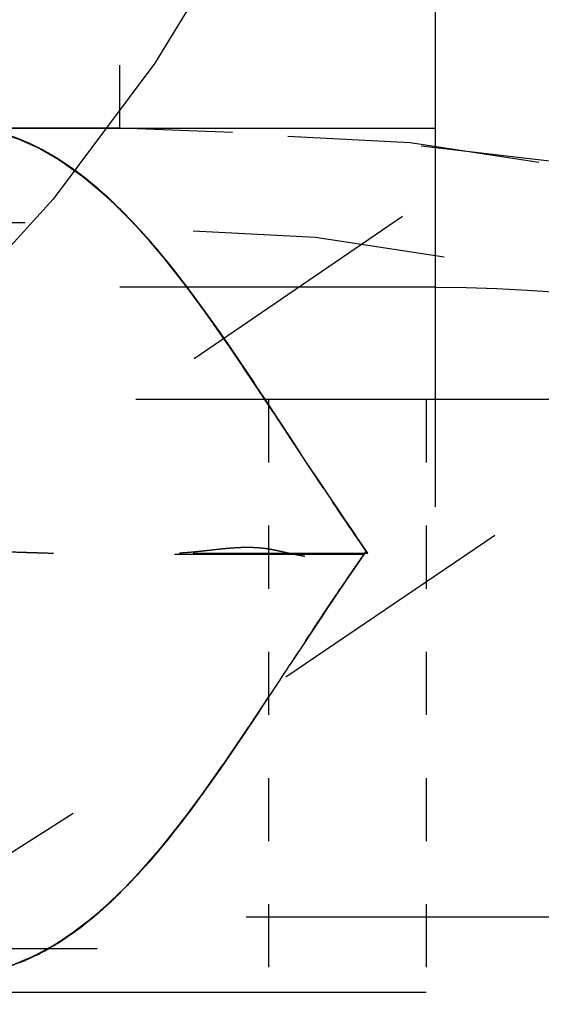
# Model space of a CAD drawing. Header units: millimetres. Extents: x 14186 to 17588, y 1400 to 3805.
# Tile 122 of 256: x 16318.179 to 16319.005, y 2698.791 to 2700.352. Entities that reach past the tile are written whole.
import ezdxf

# ---------------------------------------------------------------- set-up
doc = ezdxf.new("R2010")
doc.units = ezdxf.units.MM
doc.linetypes.add('HIDDEN', pattern=[0.2, 0.1, -0.1])
for name, color, linetype in [('DEFAULT_2', 8, 'HIDDEN'), ('SHELL_52', 7, 'Continuous'), ('SHELL_61_1', 7, 'Continuous')]:
    doc.layers.add(name, color=color, linetype=linetype)
doc.layers.add('dim', color=82, linetype='Continuous', lineweight=9)
doc.styles.get("Standard").update_dxf_attribs({"font": 'arial.ttf'})
doc.dimstyles.new('ISO-25', dxfattribs={"dimtxt": 2.5, "dimasz": 2.5, "dimexe": 1.25, "dimexo": 0.625, "dimtad": 1, "dimtxsty": 'Standard', "dimcen": 2.5, "dimadec": 0, "dimazin": 0, "dimtfac": 1, "dimtmove": 0, "dimatfit": 3, "dimfxl": 1, "dimarcsym": 0})

# ---------------------------------------------------------------- blocks, each defined once
blk = doc.blocks.new('*D24')
at = {"layer": 'Defpoints', "color": 0, "transparency": 16777216}
for p in [(16328.8595, 2985.593), (16472.816, 2454.7668)]:
    blk.add_point(p, dxfattribs=at)
at = {"layer": 'dim', "color": 0, "linetype": 'Continuous', "lineweight": -2, "transparency": 16777216}
for p, q in [((16322.5777, 3008.7563), (16316.296, 3031.9197)), ((16328.8595, 2985.593), (16472.816, 2454.7668)), ((16510.0185, 2317.5859), (16479.0977, 2431.6034))]:
    blk.add_line(p, q, dxfattribs=at)
at = {"layer": 'dim', "color": 0, "transparency": 16777216}
for points in [[(16326.4383, 3009.8033), (16318.7172, 3007.7094), (16328.8595, 2985.593)], [(16482.9583, 2432.6504), (16475.2372, 2430.5565), (16472.816, 2454.7668)]]:
    blk.add_solid(points, dxfattribs=at)
at = {"layer": 'dim', "color": 0, "transparency": 16777216, "insert": (16518.28, 2368.5944), "char_height": 30, "attachment_point": 5, "rotation": 285.1733}
blk.add_mtext('360%%D', dxfattribs=at)
blk = doc.blocks.new('*D27')
at = {"layer": 'Defpoints', "color": 0, "transparency": 16777216}
for p in [(17053.8506, 3119.6874), (16297.8248, 2320.6724)]:
    blk.add_point(p, dxfattribs=at)
at = {"layer": 'dim', "color": 0, "linetype": 'Continuous', "lineweight": -2, "transparency": 16777216}
for p, q in [((17253.4695, 3330.6569), (17070.3457, 3137.1204)), ((16297.8248, 2320.6724), (17053.8506, 3119.6874)), ((16281.3297, 2303.2393), (16264.8346, 2285.8063))]:
    blk.add_line(p, q, dxfattribs=at)
at = {"layer": 'dim', "color": 0, "transparency": 16777216}
for points in [[(17067.4402, 3139.8696), (17073.2513, 3134.3712), (17053.8506, 3119.6874)], [(16278.4242, 2305.9885), (16284.2352, 2300.4902), (16297.8248, 2320.6724)]]:
    blk.add_solid(points, dxfattribs=at)
at = {"layer": 'dim', "color": 0, "transparency": 16777216, "insert": (17191.287, 3297.1711), "char_height": 30, "attachment_point": 5, "rotation": 46.5835}
blk.add_mtext('∅1100', dxfattribs=at)
blk = doc.blocks.new('*D28')
at = {"layer": 'Defpoints', "color": 0, "transparency": 16777216}
for p in [(17217.9946, 2998.669), (16133.6809, 2441.6908)]:
    blk.add_point(p, dxfattribs=at)
at = {"layer": 'dim', "color": 0, "linetype": 'Continuous', "lineweight": -2, "transparency": 16777216}
for p, q in [((17380.1399, 3081.958), (17239.3428, 3009.635)), ((16133.6809, 2441.6908), (17217.9946, 2998.669)), ((16112.3326, 2430.7248), (16090.9843, 2419.7589))]:
    blk.add_line(p, q, dxfattribs=at)
at = {"layer": 'dim', "color": 0, "transparency": 16777216}
for points in [[(17237.5152, 3013.193), (17241.1705, 3006.0769), (17217.9946, 2998.669)], [(16110.5049, 2434.2829), (16114.1603, 2427.1668), (16133.6809, 2441.6908)]]:
    blk.add_solid(points, dxfattribs=at)
at = {"layer": 'dim', "color": 0, "transparency": 16777216, "insert": (17310.2934, 3070.985), "char_height": 30, "attachment_point": 5, "rotation": 27.1882}
blk.add_mtext('∅1219', dxfattribs=at)

msp = doc.modelspace()

# ---------------------------------------------------------------- linework, layer by layer
for centre, radius in [((16675.8377, 2720.1799), 609.5), ((16675.8377, 2720.1799), 550), ((16400.8377, 2720.1799), 275)]:
    msp.add_circle(centre, radius)
at = {"layer": 'DEFAULT_2', "color": 8, "linetype": 'HIDDEN', "ltscale": 9}
for p, q in [((16318.8377, 2685.1799), (16318.8377, 2755.1799)), ((16319.2632, 2699.7499), (16295.6532, 2699.7499)), ((16295.1382, 2698.9299), (16319.7782, 2698.9299)), ((16318.8232, 2698.8099), (16296.0932, 2698.8099))]:
    msp.add_line(p, q, dxfattribs=at)
at = {"layer": 'DEFAULT_2', "color": 8, "linetype": 'HIDDEN', "ltscale": 10}
msp.add_line((16287.8377, 2700.1799), (16321.8377, 2700.1799), dxfattribs=at)
at = {"layer": 'DEFAULT_2', "color": 8, "linetype": 'HIDDEN', "ltscale": 0.02}
for p, q in [((16318.192, 2700.1566), (16318.162, 2700.1683)), ((16318.2211, 2700.142), (16318.1914, 2700.1569)), ((16318.2498, 2700.1245), (16318.2206, 2700.1424)), ((16318.5064, 2699.8412), (16318.4944, 2699.8586)), ((16318.5186, 2699.8235), (16318.5064, 2699.8412)), ((16318.5309, 2699.8054), (16318.5186, 2699.8235)), ((16318.5474, 2699.7807), (16318.5309, 2699.8054)), ((16318.7153, 2699.5285), (16318.7012, 2699.5489)), ((16318.7107, 2699.4843), (16318.7274, 2699.5085)), ((16318.6971, 2699.4642), (16318.7093, 2699.4821)), ((16318.6591, 2699.4076), (16318.6755, 2699.4322)), ((16318.5386, 2699.2253), (16318.5566, 2699.2523)), ((16318.5233, 2699.2029), (16318.5427, 2699.2317)), ((16318.5249, 2699.205), (16318.5386, 2699.2253)), ((16318.5108, 2699.1846), (16318.5284, 2699.2104)), ((16318.5134, 2699.1882), (16318.4951, 2699.1619))]:
    msp.add_line(p, q, dxfattribs=at)
at = {"layer": 'DEFAULT_2', "color": 8, "linetype": 'HIDDEN', "ltscale": 0.03}
for p, q in [((16318.278, 2700.1043), (16318.2492, 2700.125)), ((16318.3046, 2700.0825), (16318.3317, 2700.0577)), ((16318.3596, 2700.0294), (16318.3317, 2700.0577)), ((16318.3858, 2700.0003), (16318.3583, 2700.0307)), ((16318.4116, 2699.9696), (16318.3845, 2700.0019)), ((16318.3963, 2699.9881), (16318.4268, 2699.9505)), ((16318.4369, 2699.9374), (16318.4102, 2699.9712)), ((16318.4618, 2699.9041), (16318.4356, 2699.9391)), ((16318.4864, 2699.8698), (16318.4605, 2699.9059)), ((16318.4929, 2699.8606), (16318.5151, 2699.8285)), ((16318.5298, 2699.8068), (16318.5035, 2699.8452)), ((16318.5516, 2699.7741), (16318.5246, 2699.8144)), ((16318.5726, 2699.7427), (16318.5474, 2699.7807)), ((16318.5982, 2699.7038), (16318.5726, 2699.7427)), ((16318.6555, 2699.617), (16318.6332, 2699.6507)), ((16318.6819, 2699.4419), (16318.7083, 2699.4809)), ((16318.443, 2699.0898), (16318.4135, 2699.052)), ((16318.376, 2699.0079), (16318.4079, 2699.0452)), ((16318.4148, 2699.0536), (16318.3847, 2699.0178)), ((16318.3861, 2699.0193), (16318.3555, 2698.9857)), ((16318.3436, 2698.9735), (16318.3762, 2699.0081)), ((16318.3568, 2698.9871), (16318.3256, 2698.956)), ((16318.3104, 2698.9421), (16318.3438, 2698.9737)), ((16318.2763, 2698.9139), (16318.3106, 2698.9422)), ((16318.2414, 2698.8895), (16318.2765, 2698.914)), ((16318.2337, 2698.8848), (16318.2005, 2698.8669)), ((16318.2014, 2698.8673), (16318.1681, 2698.8534))]:
    msp.add_line(p, q, dxfattribs=at)
at = {"layer": 'DEFAULT_2', "color": 8, "linetype": 'HIDDEN', "ltscale": 2}
msp.add_line((16318.1877, 2700.0299), (16315.1877, 2700.0299), dxfattribs=at)
at = {"layer": 'DEFAULT_2', "color": 8, "linetype": 'HIDDEN', "ltscale": 0.009}
for p, q in [((16318.4247, 2699.9534), (16318.4171, 2699.9629)), ((16318.4322, 2699.9436), (16318.4247, 2699.9534)), ((16318.4398, 2699.9337), (16318.4322, 2699.9436)), ((16318.4475, 2699.9236), (16318.4398, 2699.9337)), ((16318.4552, 2699.9133), (16318.4475, 2699.9236)), ((16318.4629, 2699.9028), (16318.4552, 2699.9133)), ((16318.4707, 2699.892), (16318.4629, 2699.9028)), ((16318.6162, 2699.3426), (16318.6228, 2699.3527)), ((16318.4869, 2699.1499), (16318.4944, 2699.1606)), ((16318.4719, 2699.1289), (16318.4794, 2699.1393)), ((16318.4794, 2699.1393), (16318.4869, 2699.1499)), ((16318.4644, 2699.1186), (16318.4719, 2699.1289)), ((16318.4412, 2699.0875), (16318.4488, 2699.0976))]:
    msp.add_line(p, q, dxfattribs=at)
at = {"layer": 'DEFAULT_2', "color": 8, "linetype": 'HIDDEN', "ltscale": 0.04}
for p, q in [((16318.4265, 2699.9509), (16318.4564, 2699.9114)), ((16318.4553, 2699.913), (16318.4861, 2699.8702)), ((16318.508, 2699.8387), (16318.4752, 2699.8856)), ((16318.5377, 2699.795), (16318.5053, 2699.8427)), ((16318.567, 2699.751), (16318.5335, 2699.8012)), ((16318.5823, 2699.7278), (16318.5476, 2699.7801)), ((16318.5938, 2699.7104), (16318.6231, 2699.6658)), ((16318.6251, 2699.6628), (16318.5961, 2699.7069)), ((16318.6755, 2699.5867), (16318.7032, 2699.5458)), ((16318.7226, 2699.5177), (16318.6943, 2699.5589)), ((16318.7304, 2699.5064), (16318.6995, 2699.5512)), ((16318.7268, 2699.5076), (16318.6955, 2699.4621)), ((16318.6731, 2699.4289), (16318.703, 2699.473)), ((16318.6558, 2699.4028), (16318.6851, 2699.4466)), ((16318.6443, 2699.3855), (16318.6744, 2699.4308)), ((16318.5566, 2699.2523), (16318.5901, 2699.3029)), ((16318.5596, 2699.2571), (16318.5285, 2699.2105)), ((16318.4977, 2699.1657), (16318.5306, 2699.2137)), ((16318.4714, 2699.1283), (16318.4389, 2699.0844)), ((16318.4077, 2699.0449), (16318.4389, 2699.0844))]:
    msp.add_line(p, q, dxfattribs=at)
at = {"layer": 'DEFAULT_2', "color": 8, "linetype": 'HIDDEN', "ltscale": 5}
msp.add_line((16318.8377, 2699.9279), (16305.6428, 2699.9279), dxfattribs=at)
at = {"layer": 'DEFAULT_2', "color": 8, "linetype": 'HIDDEN', "ltscale": 0.01}
for p, q in [((16318.4785, 2699.8811), (16318.4707, 2699.892)), ((16318.4864, 2699.8699), (16318.4785, 2699.8811)), ((16318.4944, 2699.8586), (16318.4864, 2699.8699)), ((16318.7306, 2699.5064), (16318.72, 2699.5216)), ((16318.7168, 2699.493), (16318.7246, 2699.5043)), ((16318.5134, 2699.1881), (16318.5249, 2699.205)), ((16318.5039, 2699.1742), (16318.5134, 2699.1881)), ((16318.4944, 2699.1606), (16318.5039, 2699.1742)), ((16318.4827, 2699.1442), (16318.4905, 2699.1552)), ((16318.474, 2699.132), (16318.4836, 2699.1454)), ((16318.4685, 2699.1243), (16318.4604, 2699.1132)), ((16318.4466, 2699.0946), (16318.4546, 2699.1054))]:
    msp.add_line(p, q, dxfattribs=at)
at = {"layer": 'DEFAULT_2', "color": 8, "linetype": 'HIDDEN', "ltscale": 0.1}
for p, q in [((16318.5632, 2699.7567), (16318.6522, 2699.6217)), ((16318.6624, 2699.4128), (16318.5475, 2699.2388))]:
    msp.add_line(p, q, dxfattribs=at)
at = {"layer": 'DEFAULT_2', "color": 8, "linetype": 'HIDDEN', "ltscale": 0.7}
for p, q in [((16318.5732, 2699.7499), (16318.5732, 2698.8099)), ((16318.8232, 2699.7499), (16318.8232, 2698.8099))]:
    msp.add_line(p, q, dxfattribs=at)
at = {"layer": 'DEFAULT_2', "color": 8, "linetype": 'HIDDEN', "ltscale": 0.06}
for p, q in [((16318.6294, 2699.6562), (16318.5821, 2699.7281)), ((16318.7304, 2699.5064), (16318.6818, 2699.5774)), ((16318.7082, 2699.4807), (16318.6574, 2699.4052))]:
    msp.add_line(p, q, dxfattribs=at)
at = {"layer": 'DEFAULT_2', "color": 8, "linetype": 'HIDDEN', "ltscale": 0.05}
for p, q in [((16318.6602, 2699.6097), (16318.623, 2699.6659)), ((16318.6448, 2699.6329), (16318.6827, 2699.5761)), ((16318.676, 2699.586), (16318.7117, 2699.5335))]:
    msp.add_line(p, q, dxfattribs=at)
at = {"layer": 'DEFAULT_2', "color": 8, "linetype": 'HIDDEN', "ltscale": 0.07}
for p, q in [((16318.6482, 2699.6278), (16318.7027, 2699.5466)), ((16318.6724, 2699.4277), (16318.727, 2699.5079))]:
    msp.add_line(p, q, dxfattribs=at)
at = {"layer": 'DEFAULT_2', "color": 8, "linetype": 'HIDDEN', "ltscale": 3}
for p, q in [((16318.7244, 2699.5041), (16314.2538, 2699.5041)), ((16314.254, 2699.5064), (16318.7306, 2699.5064))]:
    msp.add_line(p, q, dxfattribs=at)
at = {"layer": 'DEFAULT_2', "color": 8, "linetype": 'HIDDEN', "ltscale": 0.002}
for p, q in [((16318.7246, 2699.5043), (16318.7263, 2699.5069)), ((16318.4118, 2699.05), (16318.4138, 2699.0525)), ((16318.3086, 2698.9404), (16318.3103, 2698.9419)), ((16318.2365, 2698.8864), (16318.2395, 2698.8883)), ((16318.2385, 2698.8877), (16318.2409, 2698.8892)), ((16318.24, 2698.8886), (16318.2428, 2698.8904)), ((16318.2457, 2698.8923), (16318.2486, 2698.8942)), ((16318.25, 2698.8951), (16318.2529, 2698.8971)), ((16318.2129, 2698.8731), (16318.216, 2698.8746)), ((16318.216, 2698.8746), (16318.2189, 2698.8762)), ((16318.2171, 2698.8753), (16318.22, 2698.8769)), ((16318.2189, 2698.8762), (16318.2218, 2698.8778)), ((16318.2247, 2698.8794), (16318.2277, 2698.8811)), ((16318.2306, 2698.8829), (16318.2336, 2698.8846)), ((16318.2328, 2698.8842), (16318.2357, 2698.886)), ((16318.2336, 2698.8846), (16318.2365, 2698.8864)), ((16318.2357, 2698.886), (16318.2375, 2698.8871)), ((16318.1795, 2698.8577), (16318.1819, 2698.8586)), ((16318.1808, 2698.8582), (16318.1833, 2698.8592)), ((16318.1836, 2698.8594), (16318.1861, 2698.8603)), ((16318.1845, 2698.8597), (16318.1875, 2698.8609)), ((16318.1861, 2698.8604), (16318.1889, 2698.8615)), ((16318.1889, 2698.8615), (16318.191, 2698.8625)), ((16318.1903, 2698.8621), (16318.1927, 2698.8633)), ((16318.1919, 2698.8629), (16318.1945, 2698.864)), ((16318.1943, 2698.864), (16318.1973, 2698.8653)), ((16318.196, 2698.8648), (16318.1987, 2698.866)), ((16318.1974, 2698.8654), (16318.2002, 2698.8667)), ((16318.2002, 2698.8667), (16318.203, 2698.868)), ((16318.2016, 2698.8674), (16318.2045, 2698.8687)), ((16318.203, 2698.8681), (16318.2059, 2698.8694)), ((16318.2058, 2698.8695), (16318.2088, 2698.8709)), ((16318.2072, 2698.8702), (16318.2101, 2698.8716)), ((16318.2088, 2698.8709), (16318.2116, 2698.8723))]:
    msp.add_line(p, q, dxfattribs=at)
at = {"layer": 'DEFAULT_2', "color": 8, "linetype": 'HIDDEN', "ltscale": 0.001}
for p, q in [((16318.7263, 2699.5069), (16318.7275, 2699.5086)), ((16318.7268, 2699.5071), (16318.7276, 2699.5088)), ((16318.1833, 2698.8592), (16318.1847, 2698.8598)), ((16318.1917, 2698.8628), (16318.1931, 2698.8634))]:
    msp.add_line(p, q, dxfattribs=at)
at = {"layer": 'DEFAULT_2', "color": 8, "linetype": 'HIDDEN'}
for p, q in [((16318.7276, 2699.5088), (16318.7273, 2699.5083)), ((16318.7304, 2699.5064), (16318.7306, 2699.5064))]:
    msp.add_line(p, q, dxfattribs=at).dxf.unprotected_set("ltscale", 0)
at = {"layer": 'DEFAULT_2', "color": 8, "linetype": 'HIDDEN', "ltscale": 0.008}
for p, q in [((16318.5901, 2699.3029), (16318.5965, 2699.3127)), ((16318.4325, 2699.0761), (16318.4256, 2699.0673)), ((16318.4074, 2699.0445), (16318.4141, 2699.0528)), ((16318.3955, 2699.0303), (16318.4025, 2699.0386))]:
    msp.add_line(p, q, dxfattribs=at)
at = {"layer": 'DEFAULT_2', "color": 8, "linetype": 'HIDDEN', "ltscale": 0.007}
for p, q in [((16318.4533, 2699.1034), (16318.4588, 2699.1109)), ((16318.4588, 2699.1109), (16318.4644, 2699.1186)), ((16318.4422, 2699.0886), (16318.4477, 2699.0959)), ((16318.4477, 2699.0959), (16318.4533, 2699.1034)), ((16318.4375, 2699.0826), (16318.4314, 2699.0748)), ((16318.4366, 2699.0813), (16318.4422, 2699.0886)), ((16318.4133, 2699.0518), (16318.4199, 2699.06)), ((16318.4192, 2699.0592), (16318.4256, 2699.0673)), ((16318.4084, 2699.0457), (16318.4025, 2699.0386)), ((16318.3901, 2699.024), (16318.3967, 2699.0317)), ((16318.3911, 2699.0251), (16318.3851, 2699.0181))]:
    msp.add_line(p, q, dxfattribs=at)
at = {"layer": 'DEFAULT_2', "color": 8, "linetype": 'HIDDEN', "ltscale": 0.006}
for p, q in [((16318.4311, 2699.0741), (16318.4366, 2699.0813)), ((16318.4375, 2699.0826), (16318.443, 2699.0898)), ((16318.42, 2699.06), (16318.4255, 2699.067)), ((16318.4229, 2699.0639), (16318.4284, 2699.0708)), ((16318.4255, 2699.067), (16318.4311, 2699.0741)), ((16318.3792, 2699.0114), (16318.3851, 2699.0181)), ((16318.3616, 2698.9922), (16318.3677, 2698.9987)), ((16318.3737, 2699.0053), (16318.3677, 2698.9987)), ((16318.3793, 2699.0115), (16318.3735, 2699.0051)), ((16318.3498, 2698.9798), (16318.356, 2698.9863)), ((16318.3557, 2698.9859), (16318.3618, 2698.9924)), ((16318.3442, 2698.9741), (16318.3502, 2698.9803)), ((16318.3154, 2698.9466), (16318.3213, 2698.9519))]:
    msp.add_line(p, q, dxfattribs=at)
at = {"layer": 'DEFAULT_2', "color": 8, "linetype": 'HIDDEN', "ltscale": 0.004}
for p, q in [((16318.4163, 2699.0553), (16318.42, 2699.06)), ((16318.4052, 2699.0417), (16318.4089, 2699.0462)), ((16318.4089, 2699.0462), (16318.4126, 2699.0508)), ((16318.4126, 2699.0508), (16318.4163, 2699.0553)), ((16318.3941, 2699.0285), (16318.3978, 2699.0329)), ((16318.3978, 2699.0329), (16318.4015, 2699.0373)), ((16318.4015, 2699.0373), (16318.4052, 2699.0417)), ((16318.3793, 2699.0114), (16318.383, 2699.0156)), ((16318.383, 2699.0156), (16318.3867, 2699.0199)), ((16318.3867, 2699.0199), (16318.3904, 2699.0242)), ((16318.3904, 2699.0242), (16318.3941, 2699.0285)), ((16318.3644, 2698.9951), (16318.3681, 2698.9991)), ((16318.3663, 2698.9972), (16318.3705, 2699.0018)), ((16318.3681, 2698.9991), (16318.3719, 2699.0032)), ((16318.3719, 2699.0032), (16318.3756, 2699.0073)), ((16318.3755, 2699.0073), (16318.3793, 2699.0116)), ((16318.3756, 2699.0073), (16318.3793, 2699.0114)), ((16318.3495, 2698.9794), (16318.3533, 2698.9832)), ((16318.3533, 2698.9832), (16318.357, 2698.9871)), ((16318.3534, 2698.9836), (16318.3571, 2698.9874)), ((16318.357, 2698.9871), (16318.3607, 2698.9911)), ((16318.3587, 2698.9891), (16318.3627, 2698.9933)), ((16318.3607, 2698.9911), (16318.3644, 2698.9951)), ((16318.3348, 2698.9647), (16318.3385, 2698.9683)), ((16318.3385, 2698.9683), (16318.3421, 2698.9719)), ((16318.3421, 2698.9719), (16318.3458, 2698.9756)), ((16318.3458, 2698.9756), (16318.3495, 2698.9794)), ((16318.3189, 2698.9498), (16318.3226, 2698.9532)), ((16318.3239, 2698.9543), (16318.3275, 2698.9577)), ((16318.3241, 2698.9546), (16318.3278, 2698.9581)), ((16318.3275, 2698.9577), (16318.3311, 2698.9611)), ((16318.3311, 2698.9611), (16318.3348, 2698.9647))]:
    msp.add_line(p, q, dxfattribs=at)
at = {"layer": 'DEFAULT_2', "color": 8, "linetype": 'HIDDEN', "ltscale": 0.005}
for p, q in [((16318.4, 2699.0356), (16318.4047, 2699.0413)), ((16318.3823, 2699.0149), (16318.3867, 2699.02))]:
    msp.add_line(p, q, dxfattribs=at)
at = {"layer": 'DEFAULT_2', "color": 8, "linetype": 'HIDDEN', "ltscale": 0.003}
for p, q in [((16318.3363, 2698.9663), (16318.3393, 2698.9692)), ((16318.3423, 2698.9722), (16318.3453, 2698.9752)), ((16318.3168, 2698.9477), (16318.3203, 2698.9509)), ((16318.3203, 2698.9509), (16318.3239, 2698.9543)), ((16318.3272, 2698.9575), (16318.3303, 2698.9604)), ((16318.3012, 2698.9339), (16318.3046, 2698.9368)), ((16318.3019, 2698.9346), (16318.3055, 2698.9377)), ((16318.3046, 2698.9368), (16318.308, 2698.9398)), ((16318.3132, 2698.9445), (16318.3168, 2698.9477)), ((16318.3133, 2698.9447), (16318.3164, 2698.9475)), ((16318.2813, 2698.9176), (16318.2845, 2698.9202)), ((16318.2843, 2698.9201), (16318.2879, 2698.923)), ((16318.2845, 2698.9202), (16318.2878, 2698.9228)), ((16318.2878, 2698.9228), (16318.2911, 2698.9255)), ((16318.2906, 2698.9252), (16318.2938, 2698.9278)), ((16318.2911, 2698.9255), (16318.2944, 2698.9282)), ((16318.2944, 2698.9282), (16318.2978, 2698.931)), ((16318.2959, 2698.9296), (16318.2991, 2698.9323)), ((16318.2978, 2698.931), (16318.3012, 2698.9339)), ((16318.2614, 2698.9029), (16318.2648, 2698.9053)), ((16318.2623, 2698.9035), (16318.2654, 2698.9057)), ((16318.2654, 2698.9057), (16318.2685, 2698.908)), ((16318.2676, 2698.9074), (16318.2706, 2698.9096)), ((16318.2685, 2698.908), (16318.2717, 2698.9103)), ((16318.2717, 2698.9103), (16318.2749, 2698.9127)), ((16318.2736, 2698.9119), (16318.2767, 2698.9142)), ((16318.2749, 2698.9127), (16318.2781, 2698.9151)), ((16318.2781, 2698.9152), (16318.2813, 2698.9178)), ((16318.2781, 2698.9151), (16318.2813, 2698.9176)), ((16318.2395, 2698.8883), (16318.2425, 2698.8901)), ((16318.247, 2698.893), (16318.25, 2698.895)), ((16318.25, 2698.895), (16318.2531, 2698.8971)), ((16318.2531, 2698.8971), (16318.2561, 2698.8992)), ((16318.2561, 2698.8992), (16318.2592, 2698.9013)), ((16318.2563, 2698.8994), (16318.2597, 2698.9017)), ((16318.2592, 2698.9013), (16318.2623, 2698.9035)), ((16318.2218, 2698.8778), (16318.2257, 2698.88)), ((16318.2277, 2698.8811), (16318.2314, 2698.8834))]:
    msp.add_line(p, q, dxfattribs=at)
at = {"layer": 'DEFAULT_2', "color": 8, "linetype": 'HIDDEN', "ltscale": 12}
msp.add_line((16285.902, 2698.8799), (16323.7734, 2698.8799), dxfattribs=at)
at = {"layer": 'DEFAULT_2', "color": 8, "linetype": 'HIDDEN', "ltscale": 0.3}
for points in [[(16318.0763, 2700.1831), (16318.1104, 2700.1805), (16318.1442, 2700.1736), (16318.1777, 2700.1626), (16318.211, 2700.1475), (16318.2439, 2700.1284), (16318.2762, 2700.1057), (16318.3076, 2700.0798), (16318.3383, 2700.0511), (16318.3684, 2700.0198), (16318.3979, 2699.9862)], [(16318.0763, 2700.1831), (16318.1104, 2700.1805), (16318.1432, 2700.1739), (16318.1748, 2700.1637), (16318.2051, 2700.1505), (16318.2342, 2700.1345), (16318.262, 2700.1162), (16318.2884, 2700.0961), (16318.3135, 2700.0746), (16318.3375, 2700.0519), (16318.3605, 2700.0284), (16318.3824, 2700.0043), (16318.4034, 2699.9795), (16318.4237, 2699.9544), (16318.4432, 2699.9291)], [(16318.4171, 2699.9629), (16318.4134, 2699.9676), (16318.4096, 2699.9722), (16318.4059, 2699.9768), (16318.4021, 2699.9813), (16318.3984, 2699.9858), (16318.3946, 2699.9902), (16318.3909, 2699.9946), (16318.3871, 2699.999), (16318.3834, 2700.0032), (16318.3797, 2700.0075), (16318.3759, 2700.0117), (16318.3722, 2700.0158), (16318.3685, 2700.0199), (16318.3648, 2700.0239), (16318.3611, 2700.0279), (16318.3573, 2700.0318), (16318.3537, 2700.0357), (16318.35, 2700.0395), (16318.3463, 2700.0433), (16318.3426, 2700.047), (16318.3389, 2700.0507), (16318.3353, 2700.0543), (16318.3316, 2700.0578), (16318.328, 2700.0613), (16318.3243, 2700.0647), (16318.3207, 2700.0681), (16318.3171, 2700.0714), (16318.3135, 2700.0747), (16318.3099, 2700.0779), (16318.3063, 2700.081), (16318.3028, 2700.0841), (16318.2992, 2700.0872), (16318.2957, 2700.0902), (16318.2922, 2700.0931), (16318.2887, 2700.0959), (16318.2852, 2700.0988), (16318.2817, 2700.1015), (16318.2782, 2700.1042), (16318.2748, 2700.1069), (16318.2713, 2700.1094), (16318.2679, 2700.112), (16318.2645, 2700.1144), (16318.2611, 2700.1169), (16318.2577, 2700.1192), (16318.2544, 2700.1215), (16318.251, 2700.1238), (16318.2477, 2700.126), (16318.2444, 2700.1282), (16318.2411, 2700.1303), (16318.2378, 2700.1323), (16318.2346, 2700.1343), (16318.2313, 2700.1363), (16318.2281, 2700.1382), (16318.2249, 2700.14), (16318.2217, 2700.1418), (16318.2185, 2700.1436), (16318.2153, 2700.1453), (16318.2121, 2700.147), (16318.209, 2700.1486), (16318.2058, 2700.1502), (16318.2027, 2700.1517), (16318.1996, 2700.1532), (16318.1964, 2700.1547), (16318.1933, 2700.1561), (16318.1902, 2700.1575), (16318.1872, 2700.1588), (16318.1841, 2700.1601), (16318.181, 2700.1614), (16318.178, 2700.1626)], [(16318.4631, 2699.9023), (16318.4403, 2699.933), (16318.4171, 2699.9627), (16318.3936, 2699.9913), (16318.3697, 2700.0185), (16318.3457, 2700.0438), (16318.3213, 2700.0674), (16318.2957, 2700.09), (16318.2686, 2700.1114), (16318.2402, 2700.1308), (16318.2105, 2700.1477)], [(16318.478, 2699.8816), (16318.4476, 2699.9232), (16318.4165, 2699.9635), (16318.3844, 2700.0019), (16318.3516, 2700.0377), (16318.3178, 2700.0706), (16318.2831, 2700.1003), (16318.2473, 2700.1262), (16318.2105, 2700.1477)]]:
    msp.add_lwpolyline(points, dxfattribs=at)
at = {"layer": 'DEFAULT_2', "color": 8, "linetype": 'HIDDEN', "ltscale": 0.4}
for points in [[(16318.4821, 2699.8759), (16318.4712, 2699.8911), (16318.4602, 2699.9063), (16318.4491, 2699.9213), (16318.4379, 2699.9361), (16318.4266, 2699.9508), (16318.4151, 2699.9652), (16318.4035, 2699.9794), (16318.3919, 2699.9933), (16318.3801, 2700.0069), (16318.3681, 2700.0201), (16318.3561, 2700.033), (16318.3439, 2700.0456), (16318.3316, 2700.0577), (16318.3192, 2700.0694), (16318.3067, 2700.0806), (16318.294, 2700.0914), (16318.2812, 2700.1018), (16318.2683, 2700.1116), (16318.2553, 2700.1208), (16318.2422, 2700.1295), (16318.229, 2700.1376), (16318.2158, 2700.145), (16318.2026, 2700.1517), (16318.1893, 2700.1578), (16318.1761, 2700.1632)], [(16318.4979, 2699.1658), (16318.4819, 2699.1431), (16318.4657, 2699.1205), (16318.4491, 2699.0979), (16318.4321, 2699.0756), (16318.4147, 2699.0535), (16318.3969, 2699.0319), (16318.3787, 2699.0109), (16318.3602, 2698.9906), (16318.3412, 2698.9711), (16318.3218, 2698.9525), (16318.302, 2698.9348), (16318.2818, 2698.9182), (16318.2613, 2698.9029), (16318.2405, 2698.8889), (16318.2193, 2698.8765), (16318.1981, 2698.8658), (16318.1769, 2698.8567), (16318.1556, 2698.8493), (16318.1346, 2698.8437), (16318.1139, 2698.8398), (16318.0934, 2698.8374), (16318.0732, 2698.8367)]]:
    msp.add_lwpolyline(points, dxfattribs=at)
at = {"layer": 'DEFAULT_2', "color": 8, "linetype": 'HIDDEN', "ltscale": 0.2}
for points in [[(16318.2105, 2700.1477), (16318.242, 2700.1296), (16318.2732, 2700.108), (16318.3042, 2700.0828), (16318.3351, 2700.0543), (16318.3658, 2700.0226), (16318.3963, 2699.9881)], [(16318.2057, 2698.8694), (16318.2421, 2698.89), (16318.2776, 2698.9149), (16318.3122, 2698.9436), (16318.3457, 2698.9756), (16318.3783, 2699.0105), (16318.4102, 2699.0479), (16318.4411, 2699.0874)], [(16318.3155, 2698.9466), (16318.3097, 2698.9414), (16318.3039, 2698.9364), (16318.2981, 2698.9315), (16318.2924, 2698.9266), (16318.2866, 2698.922), (16318.2809, 2698.9174), (16318.2752, 2698.913), (16318.2694, 2698.9087), (16318.2638, 2698.9046), (16318.2581, 2698.9006), (16318.2524, 2698.8967), (16318.2468, 2698.893), (16318.2412, 2698.8894), (16318.2356, 2698.8859), (16318.2301, 2698.8826), (16318.2246, 2698.8794), (16318.2191, 2698.8764), (16318.2136, 2698.8734), (16318.2082, 2698.8706), (16318.2027, 2698.868), (16318.1973, 2698.8654), (16318.1919, 2698.8629), (16318.1865, 2698.8606), (16318.1812, 2698.8584), (16318.1758, 2698.8563)]]:
    msp.add_lwpolyline(points, dxfattribs=at)
at = {"layer": 'DEFAULT_2', "color": 8, "linetype": 'HIDDEN', "ltscale": 0.1}
for points in [[(16318.3817, 2700.005), (16318.3492, 2700.0402), (16318.3158, 2700.0725), (16318.2816, 2700.1015), (16318.2465, 2700.1267)], [(16318.2465, 2700.1267), (16318.2816, 2700.1015), (16318.3158, 2700.0725), (16318.3492, 2700.0402), (16318.3818, 2700.0049)], [(16318.3817, 2700.005), (16318.4137, 2699.967), (16318.4448, 2699.927), (16318.4752, 2699.8855)], [(16318.5575, 2699.2538), (16318.5236, 2699.2034), (16318.4966, 2699.1641), (16318.4694, 2699.1257)]]:
    msp.add_lwpolyline(points, dxfattribs=at)
at = {"layer": 'DEFAULT_2', "color": 8, "linetype": 'HIDDEN', "ltscale": 0.05}
msp.add_lwpolyline([(16318.3328, 2700.0565), (16318.3056, 2700.0816), (16318.2771, 2700.1049)], dxfattribs=at)
at = {"layer": 'DEFAULT_2', "color": 8, "linetype": 'HIDDEN', "ltscale": 0.07}
for points in [[(16318.4752, 2699.8856), (16318.4447, 2699.9271), (16318.4136, 2699.9671)], [(16318.4833, 2699.8741), (16318.511, 2699.8344), (16318.5385, 2699.7938)]]:
    msp.add_lwpolyline(points, dxfattribs=at)
at = {"layer": 'DEFAULT_2', "color": 8, "linetype": 'HIDDEN', "ltscale": 0.04}
msp.add_lwpolyline([(16318.4621, 2699.9037), (16318.4803, 2699.8783), (16318.498, 2699.8533)], dxfattribs=at)
at = {"layer": 'DEFAULT_2', "color": 8, "linetype": 'HIDDEN', "ltscale": 0.08}
for points in [[(16318.4861, 2699.8702), (16318.5183, 2699.8236), (16318.5504, 2699.7761)], [(16318.4386, 2699.0841), (16318.4689, 2699.1249), (16318.5012, 2699.1706)], [(16318.3269, 2698.9572), (16318.2952, 2698.929), (16318.2642, 2698.905), (16318.2326, 2698.8841)]]:
    msp.add_lwpolyline(points, dxfattribs=at)
at = {"layer": 'DEFAULT_2', "color": 8, "linetype": 'HIDDEN', "ltscale": 0.03}
msp.add_lwpolyline([(16318.6332, 2699.6507), (16318.6156, 2699.6774), (16318.6112, 2699.6841)], dxfattribs=at)
at = {"layer": 'DEFAULT_2', "color": 8, "linetype": 'HIDDEN', "ltscale": 0.009}
msp.add_lwpolyline([(16318.6096, 2699.3326), (16318.614, 2699.3393), (16318.6162, 2699.3426)], dxfattribs=at)
at = {"layer": 'DEFAULT_2', "color": 8, "linetype": 'HIDDEN', "ltscale": 0.008}
for points in [[(16318.603, 2699.3226), (16318.6052, 2699.3259), (16318.6074, 2699.3292), (16318.6096, 2699.3326)], [(16318.5965, 2699.3127), (16318.5987, 2699.316), (16318.603, 2699.3226)]]:
    msp.add_lwpolyline(points, dxfattribs=at)
at = {"layer": 'DEFAULT_2', "color": 8, "linetype": 'HIDDEN', "ltscale": 0.01}
for points in [[(16318.3444, 2698.9744), (16318.3386, 2698.9686), (16318.3329, 2698.9629)], [(16318.3333, 2698.9633), (16318.3271, 2698.9574), (16318.3213, 2698.9519)]]:
    msp.add_lwpolyline(points, dxfattribs=at)
at = {"layer": 'DEFAULT_2', "color": 8, "linetype": 'HIDDEN', "ltscale": 0.005}
msp.add_lwpolyline([(16318.308, 2698.9398), (16318.3097, 2698.9414), (16318.3132, 2698.9445)], dxfattribs=at)
at = {"layer": 'DEFAULT_2', "color": 8, "linetype": 'HIDDEN', "ltscale": 0.06}
msp.add_lwpolyline([(16318.2337, 2698.8848), (16318.2654, 2698.9058), (16318.2965, 2698.93)], dxfattribs=at)
at = {"layer": 'DEFAULT_2', "color": 8, "linetype": 'HIDDEN', "ltscale": 0.004}
msp.add_lwpolyline([(16318.2425, 2698.8901), (16318.244, 2698.8911), (16318.247, 2698.893)], dxfattribs=at)
at = {"layer": 'DEFAULT_2', "color": 8, "linetype": 'HIDDEN', "ltscale": 23}
for radius in [29.1, 29, 28.5]:
    msp.add_circle((16342.8377, 2720.1799), radius, dxfattribs=at)
at = {"layer": 'DEFAULT_2', "color": 8, "linetype": 'HIDDEN', "ltscale": 21}
msp.add_circle((16342.8377, 2720.1799), 26.75, dxfattribs=at)
at = {"layer": 'DEFAULT_2', "color": 8, "linetype": 'HIDDEN', "ltscale": 20}
for radius in [25, 24.5]:
    msp.add_circle((16342.8377, 2720.1799), radius, dxfattribs=at)
at = {"layer": 'DEFAULT_2', "color": 8, "linetype": 'HIDDEN', "ltscale": 7}
msp.add_circle((16316.0714, 2701.8481), 2.8, dxfattribs=at)
at = {"layer": 'DEFAULT_2', "color": 8, "linetype": 'HIDDEN', "ltscale": 4}
for centre, radius, start, end in [((16304.8377, 2720.1799), 24.5, 301.89914, 328.10086), ((16304.8377, 2720.1799), 25, 301.57013, 328.42987), ((16318.1877, 2695.5299), 5.3, 0, 90), ((16318.1877, 2695.5299), 4.5, 0, 90)]:
    msp.add_arc(centre, radius, start, end, dxfattribs=at)
at = {"layer": 'DEFAULT_2', "color": 8, "linetype": 'HIDDEN', "ltscale": 3}
msp.add_arc((16318.3377, 2695.6799), 4.5, 18.9544, 90, dxfattribs=at)
at = {"layer": 'DEFAULT_2', "color": 8, "linetype": 'HIDDEN', "ltscale": 10}
msp.add_open_spline([(16342.8377, 2695.1799), (16341.2041, 2695.1811), (16338.7438, 2695.4218), (16335.569, 2696.218), (16332.4865, 2697.3208), (16328.8584, 2699.2593), (16325.0463, 2702.3883), (16321.9169, 2706.2012), (16319.5919, 2710.5512), (16318.1601, 2715.2713), (16317.6767, 2720.18), (16318.1601, 2725.0886), (16319.5919, 2729.8087), (16321.917, 2734.1587), (16325.0463, 2737.9715), (16328.8584, 2741.1005), (16332.4864, 2743.0389), (16335.5689, 2744.1418), (16338.7437, 2744.9382), (16341.204, 2745.1778), (16342.8377, 2745.1799)], degree=3, knots=[0, 0, 0, 0, 0.062492, 0.093775, 0.125056, 0.187547, 0.250038, 0.312529, 0.37502, 0.437511, 0.500001, 0.562491, 0.624981, 0.687471, 0.749962, 0.812452, 0.874942, 0.906224, 0.937507, 1, 1, 1, 1], dxfattribs=at)
at = {"layer": 'DEFAULT_2', "color": 8, "linetype": 'HIDDEN'}
msp.add_open_spline([(16318.7304, 2699.5064), (16318.7251, 2699.5141), (16318.7143, 2699.5296), (16318.6982, 2699.5531), (16318.682, 2699.5771), (16318.6657, 2699.6014), (16318.6492, 2699.6262), (16318.6327, 2699.6512), (16318.616, 2699.6765), (16318.5935, 2699.7108), (16318.5708, 2699.7453), (16318.5507, 2699.7756), (16318.539, 2699.793), (16318.5302, 2699.8061), (16318.5213, 2699.8192), (16318.5124, 2699.8324), (16318.5034, 2699.8455), (16318.4913, 2699.8629), (16318.4759, 2699.8847), (16318.4571, 2699.9106), (16318.4379, 2699.9362), (16318.4182, 2699.9615), (16318.398, 2699.9862), (16318.3772, 2700.0102), (16318.3594, 2700.0296), (16318.3448, 2700.0447), (16318.3301, 2700.0593), (16318.3114, 2700.0769), (16318.2881, 2700.0967), (16318.2641, 2700.115), (16318.2394, 2700.1316), (16318.2181, 2700.144), (16318.2007, 2700.1528), (16318.1874, 2700.1588), (16318.174, 2700.1642), (16318.1604, 2700.169), (16318.1488, 2700.1724), (16318.1395, 2700.1749), (16318.1301, 2700.177), (16318.1182, 2700.1793), (16318.1039, 2700.1813), (16318.0895, 2700.1826), (16318.075, 2700.1831), (16318.0606, 2700.1829), (16318.0462, 2700.1819), (16318.0319, 2700.1801), (16318.0177, 2700.1775), (16318.0037, 2700.1743), (16317.9898, 2700.1703), (16317.976, 2700.1657), (16317.9625, 2700.1604), (16317.9492, 2700.1545), (16317.9316, 2700.146), (16317.9102, 2700.1339), (16317.8895, 2700.1202), (16317.8734, 2700.1085), (16317.8574, 2700.0961), (16317.8378, 2700.0797), (16317.8151, 2700.0588), (16317.7968, 2700.0404), (16317.7825, 2700.0252), (16317.7683, 2700.0097), (16317.7509, 2699.9897), (16317.7306, 2699.9651), (16317.7142, 2699.9441), (16317.7012, 2699.9271), (16317.6885, 2699.91), (16317.6728, 2699.8885), (16317.6543, 2699.8624), (16317.6362, 2699.8362), (16317.6183, 2699.81), (16317.6007, 2699.7838), (16317.5834, 2699.7577), (16317.5662, 2699.7317), (16317.5492, 2699.7058), (16317.5323, 2699.6802), (16317.5156, 2699.6548), (16317.4991, 2699.6297), (16317.4826, 2699.6049), (16317.4663, 2699.5804), (16317.45, 2699.5564), (16317.4338, 2699.5327), (16317.423, 2699.5172), (16317.4177, 2699.5095)], degree=3, knots=[0, 0, 0, 0, 0.01442, 0.029058, 0.043905, 0.058948, 0.074176, 0.089577, 0.10514, 0.120852, 0.152672, 0.168756, 0.176836, 0.184939, 0.193064, 0.201209, 0.209372, 0.21755, 0.233943, 0.25037, 0.266815, 0.283257, 0.299653, 0.315965, 0.332157, 0.3402, 0.348202, 0.364073, 0.379749, 0.39522, 0.410494, 0.425588, 0.433077, 0.440533, 0.447963, 0.455377, 0.462786, 0.466493, 0.470203, 0.477628, 0.485057, 0.492483, 0.499904, 0.507316, 0.514716, 0.522105, 0.529494, 0.536889, 0.544298, 0.551726, 0.559173, 0.566643, 0.57414, 0.589242, 0.604519, 0.612229, 0.619985, 0.635638, 0.651476, 0.667485, 0.675546, 0.683641, 0.699917, 0.716284, 0.732706, 0.740927, 0.749147, 0.765573, 0.781968, 0.798317, 0.814599, 0.830798, 0.846901, 0.862897, 0.878772, 0.894516, 0.910115, 0.925558, 0.940832, 0.955925, 0.970825, 0.985521, 1, 1, 1, 1], dxfattribs=at)
at = {"layer": 'DEFAULT_2', "color": 8, "linetype": 'HIDDEN', "ltscale": 2}
for points, knots in [([(16318.8377, 2699.9279), (16319.0966, 2699.9279), (16319.6098, 2699.8417), (16320.2722, 2699.466), (16320.7276, 2698.8918), (16320.8377, 2698.4226), (16320.8377, 2698.1959)], [0, 0, 0, 0, 0.266325, 0.523394, 0.766768, 1, 1, 1, 1]), ([(16314.8329, 2699.528), (16314.8649, 2699.5267), (16314.929, 2699.5243), (16315.0251, 2699.5211), (16315.1051, 2699.519), (16315.1691, 2699.5176), (16315.217, 2699.5167), (16315.2648, 2699.516), (16315.3126, 2699.5154), (16315.3604, 2699.5149), (16315.408, 2699.5146), (16315.4556, 2699.5144), (16315.5032, 2699.5143), (16315.5506, 2699.5143), (16315.598, 2699.5144), (16315.6453, 2699.5146), (16315.7081, 2699.5149), (16315.7864, 2699.5154), (16315.8644, 2699.5159), (16315.9265, 2699.5162), (16315.9728, 2699.5164), (16316.0189, 2699.5166), (16316.0571, 2699.5166), (16316.0876, 2699.5166), (16316.1104, 2699.5166), (16316.1331, 2699.5165), (16316.1558, 2699.5164), (16316.1784, 2699.5163), (16316.2084, 2699.5161), (16316.2457, 2699.5158), (16316.2903, 2699.5154), (16316.3347, 2699.5149), (16316.3788, 2699.5144), (16316.4227, 2699.5139), (16316.4664, 2699.5135), (16316.5026, 2699.5132), (16316.5315, 2699.5129), (16316.5603, 2699.5127), (16316.5961, 2699.5126), (16316.6389, 2699.5124), (16316.6954, 2699.5123), (16316.7655, 2699.5123), (16316.8487, 2699.5125), (16316.9173, 2699.5128), (16316.9716, 2699.513), (16317.0251, 2699.5132), (16317.091, 2699.5134), (16317.169, 2699.5136), (16317.2331, 2699.5137), (16317.2836, 2699.5136), (16317.3209, 2699.5135), (16317.3577, 2699.5134), (16317.4059, 2699.5132), (16317.4537, 2699.5129), (16317.5008, 2699.5127), (16317.5356, 2699.5125), (16317.57, 2699.5124), (16317.5985, 2699.5124), (16317.6211, 2699.5124), (16317.6379, 2699.5124), (16317.6546, 2699.5125), (16317.6767, 2699.5126), (16317.7041, 2699.5127), (16317.7366, 2699.5129), (16317.7687, 2699.5131), (16317.8003, 2699.5134), (16317.8314, 2699.5135), (16317.8571, 2699.5136), (16317.8773, 2699.5137), (16317.8972, 2699.5137), (16317.9312, 2699.5136), (16317.9695, 2699.5133), (16318.007, 2699.5127), (16318.0343, 2699.5122), (16318.061, 2699.5116), (16318.0872, 2699.5109), (16318.1127, 2699.5102), (16318.1378, 2699.5093), (16318.1623, 2699.5085), (16318.1824, 2699.5078), (16318.1983, 2699.5073), (16318.2138, 2699.5068), (16318.233, 2699.5062), (16318.2557, 2699.5056), (16318.2779, 2699.505), (16318.2997, 2699.5046), (16318.3211, 2699.5043), (16318.3421, 2699.5042), (16318.3627, 2699.5042), (16318.3829, 2699.5045), (16318.3996, 2699.5049), (16318.4128, 2699.5055), (16318.4226, 2699.506), (16318.4323, 2699.5066), (16318.442, 2699.5073), (16318.4517, 2699.5081), (16318.4613, 2699.5091), (16318.4708, 2699.5101), (16318.4802, 2699.5111), (16318.4894, 2699.5122), (16318.4985, 2699.5131), (16318.5059, 2699.5139), (16318.5117, 2699.5144), (16318.516, 2699.5147), (16318.5201, 2699.515), (16318.5255, 2699.5153), (16318.5321, 2699.5156), (16318.5397, 2699.5157), (16318.547, 2699.5156), (16318.553, 2699.5153), (16318.5575, 2699.515), (16318.5608, 2699.5147), (16318.5641, 2699.5144), (16318.5682, 2699.5139), (16318.5733, 2699.5132), (16318.5791, 2699.5122), (16318.5848, 2699.5111), (16318.5893, 2699.5101), (16318.5929, 2699.5093), (16318.5956, 2699.5087), (16318.5982, 2699.5081), (16318.6008, 2699.5075), (16318.6033, 2699.507), (16318.6067, 2699.5062), (16318.6109, 2699.5053), (16318.6158, 2699.5043), (16318.6206, 2699.5034), (16318.6269, 2699.5021), (16318.6344, 2699.5008), (16318.6432, 2699.4993), (16318.6516, 2699.4981), (16318.6595, 2699.4972), (16318.6671, 2699.4964), (16318.6742, 2699.4959), (16318.6808, 2699.4956), (16318.687, 2699.4956), (16318.6928, 2699.4957), (16318.6981, 2699.496), (16318.703, 2699.4965), (16318.7074, 2699.4971), (16318.7113, 2699.4979), (16318.7143, 2699.4987), (16318.7165, 2699.4994), (16318.7179, 2699.5), (16318.7192, 2699.5005), (16318.7204, 2699.5011), (16318.7215, 2699.5017), (16318.7225, 2699.5023), (16318.7233, 2699.503), (16318.7243, 2699.5038), (16318.7249, 2699.5044), (16318.7253, 2699.5049)], [0, 0, 0, 0, 0.024694, 0.049368, 0.074011, 0.086317, 0.098612, 0.110892, 0.123159, 0.135409, 0.147643, 0.159859, 0.172057, 0.184235, 0.196393, 0.208529, 0.220641, 0.244777, 0.268767, 0.280697, 0.292578, 0.304405, 0.316175, 0.322038, 0.327884, 0.333714, 0.339527, 0.345324, 0.351104, 0.362615, 0.374062, 0.385447, 0.396771, 0.408036, 0.419243, 0.430393, 0.435947, 0.441488, 0.452526, 0.463506, 0.474424, 0.496066, 0.517429, 0.538493, 0.548907, 0.559237, 0.579637, 0.599669, 0.619309, 0.628974, 0.638532, 0.64798, 0.65732, 0.675683, 0.684711, 0.69364, 0.702472, 0.71121, 0.715544, 0.719856, 0.724144, 0.728409, 0.736863, 0.745212, 0.753449, 0.761568, 0.769563, 0.777426, 0.781306, 0.785152, 0.792737, 0.807476, 0.814627, 0.821631, 0.828486, 0.835192, 0.841755, 0.848181, 0.854476, 0.860645, 0.863684, 0.866694, 0.872628, 0.878448, 0.884156, 0.889753, 0.895242, 0.900624, 0.905903, 0.91109, 0.9162, 0.91873, 0.921246, 0.92375, 0.926245, 0.928732, 0.93121, 0.933671, 0.936104, 0.938497, 0.940839, 0.94312, 0.944233, 0.945327, 0.9464, 0.947452, 0.949493, 0.951451, 0.953329, 0.955127, 0.955998, 0.95685, 0.957684, 0.958499, 0.96008, 0.961604, 0.963077, 0.964508, 0.96521, 0.965904, 0.966591, 0.967272, 0.967946, 0.968614, 0.969931, 0.971222, 0.972487, 0.973725, 0.97612, 0.978403, 0.980573, 0.982628, 0.984569, 0.986394, 0.988105, 0.989701, 0.991182, 0.992548, 0.993801, 0.994941, 0.995971, 0.996892, 0.997312, 0.997706, 0.998074, 0.998416, 0.998734, 0.999028, 0.9993, 0.999552, 1, 1, 1, 1])]:
    msp.add_open_spline(points, degree=3, knots=knots, dxfattribs=at)
at = {"layer": 'DEFAULT_2', "color": 8, "linetype": 'HIDDEN', "ltscale": 0.7}
msp.add_open_spline([(16318.0731, 2698.8367), (16318.0779, 2698.8367), (16318.085, 2698.8369), (16318.0945, 2698.8375), (16318.1016, 2698.8381), (16318.1087, 2698.839), (16318.1181, 2698.8403), (16318.1298, 2698.8425), (16318.1438, 2698.8458), (16318.1575, 2698.8498), (16318.1711, 2698.8544), (16318.1846, 2698.8597), (16318.1977, 2698.8655), (16318.2151, 2698.874), (16318.232, 2698.8835), (16318.2484, 2698.894), (16318.2606, 2698.9023), (16318.2726, 2698.911), (16318.2844, 2698.9201), (16318.2961, 2698.9296), (16318.3115, 2698.9428), (16318.3303, 2698.9601), (16318.3521, 2698.9819), (16318.3733, 2699.0047), (16318.394, 2699.0283), (16318.4141, 2699.0527), (16318.4304, 2699.0734), (16318.4433, 2699.0902), (16318.456, 2699.1071), (16318.4715, 2699.1284), (16318.4899, 2699.1542), (16318.5079, 2699.1802), (16318.5256, 2699.2062), (16318.543, 2699.2321), (16318.5603, 2699.258), (16318.5773, 2699.2837), (16318.5941, 2699.3093), (16318.6108, 2699.3347), (16318.6274, 2699.3599), (16318.6438, 2699.3848), (16318.6601, 2699.4094), (16318.6763, 2699.4336), (16318.6924, 2699.4575), (16318.7084, 2699.481), (16318.7191, 2699.4965), (16318.7244, 2699.5041)], degree=3, knots=[0, 0, 0, 0, 0.014774, 0.02216, 0.029548, 0.036937, 0.04433, 0.05913, 0.073956, 0.088809, 0.103689, 0.118591, 0.133514, 0.148476, 0.178585, 0.193762, 0.209033, 0.224402, 0.239873, 0.255446, 0.271121, 0.302761, 0.334757, 0.367054, 0.399594, 0.432316, 0.465153, 0.481591, 0.498029, 0.530881, 0.563675, 0.596379, 0.628953, 0.661361, 0.693579, 0.725583, 0.757348, 0.78885, 0.820065, 0.850967, 0.881536, 0.911746, 0.941575, 0.971, 1, 1, 1, 1], dxfattribs=at)
at = {"layer": 'SHELL_52', "color": 8, "linetype": 'HIDDEN', "ltscale": 0.4}
msp.add_line((16318.3377, 2700.1799), (16318.3377, 2700.6799), dxfattribs=at)
at = {"layer": 'SHELL_52', "color": 8, "linetype": 'HIDDEN', "ltscale": 2}
msp.add_line((16318.3377, 2700.1799), (16315.3377, 2700.1799), dxfattribs=at)
at = {"layer": 'SHELL_52', "color": 8, "linetype": 'HIDDEN', "ltscale": 22}
msp.add_circle((16342.8377, 2720.1799), 27, dxfattribs=at)
at = {"layer": 'SHELL_52', "color": 8, "linetype": 'HIDDEN', "ltscale": 21}
msp.add_circle((16342.8377, 2720.1799), 26.5, dxfattribs=at)
at = {"layer": 'SHELL_52', "color": 8, "linetype": 'HIDDEN', "ltscale": 17}
msp.add_arc((16342.8377, 2720.1799), 25, 26.87207, 333.12792, dxfattribs=at)
at = {"layer": 'SHELL_52', "color": 8, "linetype": 'HIDDEN', "ltscale": 4}
msp.add_arc((16318.3377, 2695.6799), 4.5, 0, 90, dxfattribs=at)
at = {"layer": 'SHELL_61_1', "color": 8, "linetype": 'HIDDEN', "ltscale": 2}
msp.add_line((16318.1877, 2700.0299), (16315.1877, 2700.0299), dxfattribs=at)
at = {"layer": 'SHELL_61_1', "color": 8, "linetype": 'HIDDEN', "ltscale": 23}
msp.add_circle((16342.8377, 2720.1799), 29.25, dxfattribs=at)
at = {"layer": 'SHELL_61_1', "color": 8, "linetype": 'HIDDEN', "ltscale": 22}
msp.add_circle((16342.8377, 2720.1799), 27, dxfattribs=at)
at = {"layer": 'SHELL_61_1', "color": 8, "linetype": 'HIDDEN', "ltscale": 21}
msp.add_circle((16342.8377, 2720.1799), 26.75, dxfattribs=at)
at = {"layer": 'SHELL_61_1', "color": 8, "linetype": 'HIDDEN', "ltscale": 20}
msp.add_circle((16342.8377, 2720.1799), 24.5, dxfattribs=at)
at = {"layer": 'SHELL_61_1', "color": 8, "linetype": 'HIDDEN', "ltscale": 4}
msp.add_arc((16318.1877, 2695.5299), 4.5, 0, 90, dxfattribs=at)

# ---------------------------------------------------------------- dimensions: what is measured, and where the dimension line sits
at = {"layer": 'dim'}
dim = msp.add_diameter_dim_2p(p1=(16297.8248, 2320.6724), p2=(17053.8506, 3119.6874), dimstyle='ISO-25', override={"dimtxt": 30, "dimasz": 24, "dimexe": 5.997, "dimexo": 5.997, "dimgap": 5.997, "dimdsep": 46, "dimarcsym": 1}, dxfattribs=at)
dim.commit()
dim.dimension.update_dxf_attribs({"geometry": '*D27', "text_midpoint": (17207.3786, 3281.9453), "dimtype": 131})
dim = msp.add_diameter_dim_2p(p1=(16133.6809, 2441.6908), p2=(17217.9946, 2998.669), dimstyle='ISO-25', override={"dimtxt": 30, "dimasz": 24, "dimexe": 5.997, "dimexo": 5.997, "dimgap": 5.997, "dimdsep": 46, "dimarcsym": 1}, dxfattribs=at)
dim.commit()
dim.dimension.update_dxf_attribs({"geometry": '*D28', "text_midpoint": (17310.2934, 3070.985)})
dim = msp.add_diameter_dim_2p(p1=(16328.8595, 2985.593), p2=(16472.816, 2454.7668), text='360%%D', dimstyle='ISO-25', override={"dimtxt": 30, "dimasz": 24, "dimexe": 5.997, "dimexo": 5.997, "dimgap": 5.997, "dimdsep": 46, "dimarcsym": 1}, dxfattribs=at)
dim.commit()
dim.dimension.update_dxf_attribs({"geometry": '*D24', "text_midpoint": (16518.28, 2368.5944)})

doc.saveas('drawing.dxf')
